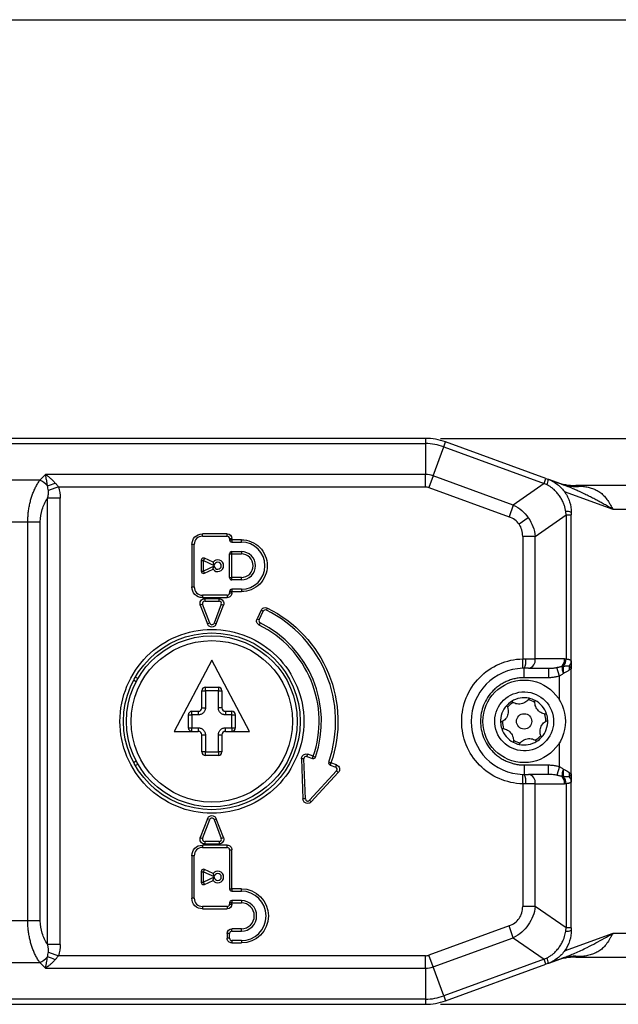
# Model space of a CAD drawing. Header units: millimetres. Extents: x 0 to 559, y 0 to 432.
# Tile 6 of 24: x 159 to 210, y 348 to 432. Entities that reach past the tile are written whole.
import ezdxf

# ---------------------------------------------------------------- set-up
doc = ezdxf.new("R2010")
doc.units = ezdxf.units.MM
doc.layers.add('DIMENSIONS', color=140, linetype='Continuous', lineweight=25)
doc.styles.add('SLDTEXTSTYLE0', font='TXT', dxfattribs={"width": 0.75})
doc.dimstyles.new('SLDDIMSTYLE0', dxfattribs={"dimtxt": 5.5, "dimasz": 3.81, "dimexe": 0, "dimexo": 0.0625, "dimgap": 1.375, "dimtad": 0, "dimtih": 1, "dimtoh": 1, "dimdec": 1, "dimrnd": 1e-09, "dimzin": 4, "dimdsep": 46, "dimtxsty": 'SLDTEXTSTYLE0', "dimsah": 1, "dimcen": 0.09, "dimadec": 0, "dimazin": 1, "dimtfac": 1, "dimtdec": 1, "dimtofl": 0, "dimtmove": 0, "dimatfit": 3, "dimfxl": 0, "dimfrac": 2, "dimtolj": 1, "dimtzin": 12, "dimarcsym": 0})

# ---------------------------------------------------------------- blocks, each defined once
blk = doc.blocks.new('_D_7')
at = {"layer": 'DIMENSIONS'}
for p, q in [((194.564, 396.287), (329.922, 396.287)), ((326.747, 396.287), (326.747, 381.325)), ((319.635, 373.096), (317.959, 373.096)), ((317.959, 373.096), (317.959, 364.365)), ((333.858, 373.096), (335.534, 373.096)), ((335.534, 373.096), (335.534, 364.365)), ((317.959, 364.365), (319.635, 364.365)), ((335.534, 364.365), (333.858, 364.365)), ((326.747, 348.287), (326.747, 363.248)), ((194.564, 348.287), (329.922, 348.287))]:
    blk.add_line(p, q, dxfattribs=at)
for points in [[(326.747, 396.287), (326.16, 392.477), (327.333, 392.477)], [(326.747, 348.287), (327.333, 352.097), (326.16, 352.097)]]:
    blk.add_solid(points, dxfattribs=at)
at = {"layer": 'DIMENSIONS', "char_height": 5.5, "attachment_point": 1, "style": 'SLDTEXTSTYLE0'}
for s, insert in [('48.0', (319.635, 381.303)), ('1.89', (319.635, 371.455))]:
    blk.add_mtext(s, dxfattribs=dict(at, insert=insert))

msp = doc.modelspace()

# ---------------------------------------------------------------- linework, layer by layer
at = {"color": 7, "linetype": 'Continuous'}
msp.add_line((0, 431.8), (558.8, 431.8), dxfattribs=at)
for p, q in [((193.294, 396.287), (85.735, 396.287)), ((193.294, 396.287), (193.294, 395.847)), ((194.854, 395.572), (195.004, 395.985)), ((203.525, 392.884), (195.004, 395.985)), ((85.965, 395.847), (193.294, 395.847)), ((193.294, 395.847), (193.294, 393.226)), ((193.957, 393.109), (194.854, 395.572)), ((194.854, 395.572), (203.375, 392.471)), ((160.579, 392.751), (149.772, 392.751)), ((161.054, 393.226), (160.579, 392.751)), ((193.294, 393.226), (161.054, 393.226)), ((193.294, 392.165), (193.294, 393.226)), ((193.957, 393.109), (193.594, 392.112)), ((200.754, 390.635), (193.957, 393.109)), ((203.375, 392.471), (203.525, 392.884)), ((204.784, 392.426), (203.77, 392.795)), ((162.149, 392.165), (161.297, 391.857)), ((162.149, 392.165), (193.294, 392.165)), ((193.594, 392.112), (200.391, 389.639)), ((203.375, 392.471), (200.754, 390.635)), ((205.062, 391.792), (209.198, 390.287)), ((211.175, 392.287), (206.047, 392.287)), ((161.236, 353.367), (161.236, 391.206)), ((162.297, 391.206), (161.236, 391.206)), ((162.297, 353.367), (162.297, 391.206)), ((200.754, 390.635), (200.391, 389.639)), ((209.198, 390.287), (211.175, 390.287)), ((150.797, 389.216), (159.554, 389.216)), ((159.554, 355.358), (159.554, 389.216)), ((159.554, 389.216), (160.615, 389.216)), ((160.615, 355.358), (160.615, 389.216)), ((202.029, 389.548), (201.25, 389.002)), ((202.615, 387.977), (205.236, 389.813)), ((205.236, 389.813), (205.236, 377.577)), ((205.236, 389.813), (205.675, 389.813)), ((205.675, 377.346), (205.675, 389.813)), ((176.475, 388.187), (174.375, 388.187)), ((174.375, 387.987), (174.375, 388.187)), ((174.375, 387.987), (176.475, 387.987)), ((176.475, 387.987), (176.475, 388.187)), ((176.675, 387.787), (176.675, 387.687)), ((176.675, 387.787), (176.875, 387.787)), ((176.675, 387.687), (176.875, 387.687)), ((176.875, 387.687), (176.875, 387.787)), ((177.675, 387.687), (176.875, 387.687)), ((176.875, 387.687), (176.875, 387.487)), ((177.675, 387.487), (177.675, 387.687)), ((201.554, 387.977), (201.554, 377.585)), ((202.615, 387.977), (201.554, 387.977)), ((202.615, 377.587), (202.615, 387.977)), ((173.475, 387.287), (173.475, 383.687)), ((173.675, 387.287), (173.475, 387.287)), ((173.675, 383.687), (173.675, 387.287)), ((176.875, 387.487), (177.675, 387.487)), ((176.875, 386.687), (177.675, 386.687)), ((176.875, 386.487), (176.875, 386.687)), ((177.675, 386.687), (177.675, 386.487)), ((174.275, 385.937), (174.475, 385.937)), ((174.275, 385.937), (174.275, 385.037)), ((174.56, 386.118), (174.475, 385.937)), ((174.475, 385.037), (174.475, 385.937)), ((174.475, 385.937), (175.377, 385.516)), ((175.274, 385.785), (174.56, 386.118)), ((176.675, 386.487), (176.875, 386.487)), ((176.675, 384.487), (176.675, 386.487)), ((176.875, 386.487), (177.675, 386.487)), ((176.875, 384.487), (176.875, 386.487)), ((174.275, 385.037), (174.475, 385.037)), ((175.377, 385.457), (174.475, 385.037)), ((174.56, 384.855), (174.475, 385.037)), ((174.56, 384.855), (175.274, 385.188)), ((176.675, 384.487), (176.875, 384.487)), ((177.675, 384.487), (176.875, 384.487)), ((176.875, 384.287), (176.875, 384.487)), ((177.675, 384.287), (176.875, 384.287)), ((177.675, 384.287), (177.675, 384.487)), ((173.475, 383.687), (173.675, 383.687)), ((176.875, 383.487), (176.875, 383.287)), ((177.675, 383.487), (176.875, 383.487)), ((177.675, 383.487), (177.675, 383.287)), ((176.475, 382.987), (174.375, 382.987)), ((174.375, 382.987), (174.375, 382.787)), ((174.375, 382.787), (176.475, 382.787)), ((175.785, 382.687), (174.566, 382.687)), ((174.566, 382.687), (174.566, 382.487)), ((175.785, 382.487), (175.785, 382.687)), ((176.475, 382.987), (176.475, 382.787)), ((176.675, 383.287), (176.675, 383.187)), ((176.875, 383.287), (176.675, 383.287)), ((176.675, 383.187), (176.875, 383.187)), ((176.875, 383.187), (176.875, 383.287)), ((176.875, 383.287), (177.675, 383.287)), ((174.379, 382.215), (174.192, 382.144)), ((174.192, 382.144), (174.802, 380.544)), ((174.989, 380.615), (174.379, 382.215)), ((174.566, 382.487), (175.785, 382.487)), ((175.972, 382.215), (175.362, 380.615)), ((175.549, 380.544), (176.159, 382.144)), ((175.972, 382.215), (176.159, 382.144)), ((179.346, 381.704), (179.008, 380.979)), ((179.528, 381.62), (179.346, 381.704)), ((179.797, 381.715), (179.885, 381.895)), ((179.008, 380.979), (179.189, 380.895)), ((179.189, 380.895), (179.528, 381.62)), ((174.989, 380.615), (174.802, 380.544)), ((175.362, 380.615), (175.549, 380.544)), ((179.282, 380.631), (179.194, 380.451)), ((175.175, 377.487), (171.975, 371.437)), ((178.375, 371.437), (175.175, 377.487)), ((201.572, 376.785), (201.554, 377.585)), ((201.814, 377.587), (202.615, 377.587)), ((205.11, 377.587), (202.615, 377.587)), ((201.675, 375.987), (201.675, 376.787)), ((202.049, 376.787), (203.744, 376.787)), ((203.744, 376.787), (203.744, 375.987)), ((204.675, 376.128), (204.443, 376.858)), ((205.675, 367.787), (205.675, 376.787)), ((168.897, 375.912), (168.68, 376.037)), ((203.744, 375.987), (201.675, 375.987)), ((204.675, 374.089), (204.675, 376.128)), ((168.752, 375.649), (168.535, 375.774)), ((174.625, 375.187), (175.725, 375.187)), ((174.625, 374.887), (174.625, 375.187)), ((175.725, 375.187), (175.725, 374.887)), ((174.325, 373.437), (174.325, 374.887)), ((174.325, 374.887), (174.625, 374.887)), ((174.625, 374.887), (174.625, 373.437)), ((175.725, 374.887), (174.625, 374.887)), ((175.725, 374.887), (176.025, 374.887)), ((175.725, 373.437), (175.725, 374.887)), ((176.025, 374.887), (176.025, 373.437)), ((174.325, 373.437), (174.625, 373.437)), ((176.025, 373.437), (175.725, 373.437)), ((173.175, 372.837), (173.175, 371.737)), ((173.175, 372.837), (173.475, 372.837)), ((173.475, 373.137), (174.025, 373.137)), ((173.475, 372.837), (173.475, 373.137)), ((174.025, 372.837), (173.475, 372.837)), ((173.475, 372.837), (173.475, 371.737)), ((174.025, 373.137), (174.025, 372.837)), ((176.325, 373.137), (176.875, 373.137)), ((176.325, 373.137), (176.325, 372.837)), ((176.875, 372.837), (176.325, 372.837)), ((176.875, 372.837), (176.875, 373.137)), ((176.875, 372.837), (177.175, 372.837)), ((176.875, 371.737), (176.875, 372.837)), ((177.175, 371.737), (177.175, 372.837)), ((173.175, 371.737), (173.475, 371.737)), ((173.475, 371.437), (173.475, 371.737)), ((173.475, 371.737), (174.025, 371.737)), ((174.025, 371.737), (174.025, 371.437)), ((176.325, 371.437), (176.325, 371.737)), ((176.325, 371.737), (176.875, 371.737)), ((176.875, 371.737), (176.875, 371.437)), ((176.875, 371.737), (177.175, 371.737)), ((171.975, 371.437), (174.025, 371.437)), ((174.325, 369.687), (174.325, 371.137)), ((174.325, 371.137), (174.625, 371.137)), ((174.625, 371.137), (174.625, 369.687)), ((175.725, 371.137), (176.025, 371.137)), ((175.725, 369.687), (175.725, 371.137)), ((176.025, 371.137), (176.025, 369.687)), ((176.325, 371.437), (178.375, 371.437)), ((204.675, 368.445), (204.675, 370.484)), ((174.625, 369.687), (174.325, 369.687)), ((174.625, 369.387), (174.625, 369.687)), ((174.625, 369.687), (175.725, 369.687)), ((175.725, 369.387), (174.625, 369.387)), ((176.025, 369.687), (175.725, 369.687)), ((175.725, 369.687), (175.725, 369.387)), ((183.243, 369.308), (183.312, 369.495)), ((183.243, 369.308), (183.71, 369.135)), ((183.779, 369.323), (183.312, 369.495)), ((183.71, 369.135), (183.779, 369.323)), ((183.779, 369.323), (183.968, 369.258)), ((168.535, 368.799), (168.752, 368.925)), ((168.68, 368.537), (168.897, 368.662)), ((182.974, 369.112), (182.774, 369.104)), ((182.774, 369.104), (182.906, 365.71)), ((183.106, 365.718), (182.974, 369.112)), ((185.092, 368.834), (185.28, 368.768)), ((185.28, 368.768), (185.211, 368.581)), ((185.211, 368.581), (185.682, 368.407)), ((185.751, 368.594), (185.28, 368.768)), ((185.682, 368.407), (185.751, 368.594)), ((201.675, 368.587), (201.675, 367.787)), ((201.675, 368.587), (203.744, 368.587)), ((203.744, 367.787), (203.744, 368.587)), ((204.675, 368.445), (204.443, 367.716)), ((185.759, 368.083), (183.453, 365.59)), ((183.6, 365.454), (185.906, 367.948)), ((185.759, 368.083), (185.906, 367.948)), ((201.554, 366.988), (201.572, 367.788)), ((203.744, 367.787), (202.049, 367.787)), ((201.554, 366.988), (201.554, 356.596)), ((202.615, 366.987), (201.814, 366.987)), ((202.615, 356.596), (202.615, 366.987)), ((202.615, 366.987), (205.11, 366.987)), ((205.236, 366.997), (205.236, 354.76)), ((205.675, 354.76), (205.675, 367.227)), ((183.106, 365.718), (182.906, 365.71)), ((183.453, 365.59), (183.6, 365.454)), ((174.802, 364.029), (174.192, 362.429)), ((174.379, 362.358), (174.989, 363.958)), ((174.989, 363.958), (174.802, 364.029)), ((175.362, 363.958), (175.549, 364.029)), ((175.362, 363.958), (175.972, 362.358)), ((176.159, 362.429), (175.549, 364.029)), ((174.192, 362.429), (174.379, 362.358)), ((176.475, 361.787), (174.375, 361.787)), ((174.375, 361.787), (174.375, 361.587)), ((174.566, 362.087), (174.566, 361.887)), ((175.785, 362.087), (174.566, 362.087)), ((174.566, 361.887), (175.785, 361.887)), ((175.785, 362.087), (175.785, 361.887)), ((175.972, 362.358), (176.159, 362.429)), ((176.475, 361.587), (176.475, 361.787)), ((173.475, 360.887), (173.475, 357.287)), ((173.675, 360.887), (173.475, 360.887)), ((173.675, 357.287), (173.675, 360.887)), ((174.375, 361.587), (176.475, 361.587)), ((176.675, 361.387), (176.675, 358.087)), ((176.675, 361.387), (176.875, 361.387)), ((176.875, 358.087), (176.875, 361.387)), ((174.275, 359.537), (174.475, 359.537)), ((174.275, 359.537), (174.275, 358.637)), ((174.475, 359.537), (174.56, 359.718)), ((174.475, 358.637), (174.475, 359.537)), ((174.475, 359.537), (175.377, 359.116)), ((175.274, 359.385), (174.56, 359.718)), ((174.275, 358.637), (174.475, 358.637)), ((175.377, 359.057), (174.475, 358.637)), ((174.56, 358.455), (174.475, 358.637)), ((174.56, 358.455), (175.274, 358.788)), ((176.675, 358.087), (176.875, 358.087)), ((177.675, 358.087), (176.875, 358.087)), ((176.875, 358.087), (176.875, 357.887)), ((176.875, 357.887), (177.675, 357.887)), ((177.675, 357.887), (177.675, 358.087)), ((173.675, 357.287), (173.475, 357.287)), ((176.675, 356.887), (176.675, 356.787)), ((176.875, 356.887), (176.675, 356.887)), ((176.675, 356.787), (176.875, 356.787)), ((177.675, 357.087), (176.875, 357.087)), ((176.875, 357.087), (176.875, 356.887)), ((176.875, 356.787), (176.875, 356.887)), ((176.875, 356.887), (177.675, 356.887)), ((177.675, 357.087), (177.675, 356.887)), ((176.475, 356.587), (174.375, 356.587)), ((174.375, 356.587), (174.375, 356.387)), ((174.375, 356.387), (176.475, 356.387)), ((176.475, 356.587), (176.475, 356.387)), ((202.615, 356.596), (201.554, 356.596)), ((205.236, 354.76), (202.615, 356.596)), ((159.554, 355.358), (150.797, 355.358)), ((160.615, 355.358), (159.554, 355.358)), ((200.391, 354.935), (193.594, 352.461)), ((200.754, 353.938), (200.391, 354.935)), ((176.475, 354.287), (176.475, 353.887)), ((176.675, 354.287), (176.475, 354.287)), ((176.675, 353.887), (176.675, 354.287)), ((177.675, 354.687), (176.875, 354.687)), ((176.875, 354.487), (176.875, 354.687)), ((176.875, 354.487), (177.675, 354.487)), ((177.675, 354.487), (177.675, 354.687)), ((209.198, 354.287), (205.06, 352.78)), ((205.675, 354.76), (205.236, 354.76)), ((211.175, 354.287), (209.198, 354.287)), ((162.297, 353.367), (161.236, 353.367)), ((176.675, 353.887), (176.475, 353.887)), ((176.875, 353.687), (176.875, 353.487)), ((177.675, 353.687), (176.875, 353.687)), ((176.875, 353.487), (177.675, 353.487)), ((177.675, 353.687), (177.675, 353.487)), ((193.957, 351.464), (200.754, 353.938)), ((200.754, 353.938), (203.375, 352.103)), ((161.297, 352.716), (162.149, 352.408)), ((193.957, 351.464), (193.594, 352.461)), ((149.772, 351.822), (160.579, 351.822)), ((160.579, 351.822), (161.054, 351.347)), ((193.294, 352.408), (162.149, 352.408)), ((193.294, 351.347), (193.294, 352.408)), ((203.375, 352.103), (194.854, 349.001)), ((195.004, 348.588), (203.525, 351.69)), ((203.525, 351.69), (203.375, 352.103)), ((203.77, 351.779), (204.784, 352.148)), ((206.047, 352.287), (211.175, 352.287)), ((161.054, 351.347), (193.294, 351.347)), ((193.294, 351.347), (193.294, 348.726)), ((194.854, 349.001), (193.957, 351.464)), ((85.735, 348.287), (193.294, 348.287)), ((193.294, 348.726), (85.965, 348.726)), ((193.294, 348.726), (193.294, 348.287)), ((194.854, 349.001), (195.004, 348.588))]:
    msp.add_line(p, q)
for centre, radius in [((175.175, 372.287), 7.5), ((175.175, 372.287), 7.25), ((175.175, 372.287), 6.85), ((201.675, 372.287), 3.5), ((201.675, 372.287), 0.65)]:
    msp.add_circle(centre, radius)
for centre, radius, start, end in [((193.294, 391.287), 5, 70, 90), ((193.294, 391.287), 4.561, 70, 90), ((159.48, 390.605), 2.411, 43.52474, 62.86894), ((193.294, 391.287), 1.939, 70, 90), ((202.733, 392.735), 0.972, 336.32979, 4.99839), ((206.047, 397.287), 5, 250, 270), ((159.48, 398.047), 6.04, 286.82578, 293.38204), ((206.021, 395.858), 3.648, 250.17791, 277.44755), ((205.265, 389.12), 0.972, 65.00161, 93.67021), ((174.375, 387.287), 0.7, 90, 180), ((176.475, 387.787), 0.2, 0, 90), ((176.875, 387.687), 0.2, 180, 270), ((176.875, 386.487), 0.2, 90, 180), ((177.675, 385.487), 2, 270, 90), ((177.675, 385.487), 1.2, 270, 90), ((174.475, 385.937), 0.2, 90, 180), ((174.475, 385.937), 0.2, 65, 90), ((175.675, 385.487), 0.5, 216.61844, 143.38156), ((174.475, 385.037), 0.2, 180, 270), ((174.475, 385.037), 0.2, 270, 295), ((176.875, 384.487), 0.2, 180, 270), ((174.375, 383.687), 0.7, 180, 270), ((176.875, 383.287), 0.2, 90, 180), ((176.475, 383.187), 0.2, 270, 0), ((174.566, 382.287), 0.2, 90, 200.86154), ((175.785, 382.287), 0.2, 339.13846, 90), ((179.709, 381.535), 0.2, 63.88739, 155), ((175.175, 372.287), 10.5, 340.80302, 63.88739), ((179.371, 380.81), 0.2, 155, 243.79368), ((175.175, 380.687), 0.2, 200.86154, 339.13846), ((175.175, 372.287), 9.3, 340.99136, 63.79368), ((200.556, 377.393), 1.273, 331.56829, 8.76664), ((201.908, 377.487), 0.714, 281.42175, 8.04947), ((204.158, 377.562), 0.952, 320.9121, 1.50135), ((204.216, 377.641), 1.022, 318.46576, 356.38968), ((204.23, 377.644), 1.02, 318.15798, 356.14793), ((201.675, 372.287), 4.5, 91.31165, 268.68835), ((206.367, 376.871), 1.472, 176.46469, 201.28113), ((206.473, 376.745), 1.508, 171.67276, 195.18334), ((206.459, 376.741), 1.487, 171.37271, 195.15144), ((206.313, 376.775), 0.825, 164.75328, 189.57162), ((205.173, 377.358), 0.502, 313.25238, 358.66558), ((174.625, 374.887), 0.3, 90, 180), ((175.725, 374.887), 0.3, 0, 90), ((201.675, 372.287), 2, 77.7816, 122.44489), ((201.675, 372.287), 2, 62.44489, 77.7816), ((174.025, 373.437), 0.3, 270, 0), ((176.325, 373.437), 0.3, 180, 270), ((201.675, 372.287), 2, 137.7816, 182.44489), ((201.675, 372.287), 2, 122.44489, 137.7816), ((201.675, 372.287), 1.85, 120.46625, 139.76024), ((201.675, 372.287), 1.85, 60.46625, 79.76024), ((201.675, 372.287), 2, 17.7816, 62.44489), ((173.475, 372.837), 0.3, 90, 180), ((176.875, 372.837), 0.3, 0, 90), ((201.675, 372.287), 1.85, 0.46625, 19.76024), ((201.675, 372.287), 2, 2.44489, 17.7816), ((173.475, 371.737), 0.3, 180, 270), ((176.875, 371.737), 0.3, 270, 0), ((201.675, 372.287), 2, 182.44489, 197.7816), ((201.675, 372.287), 2, 197.7816, 242.44489), ((201.675, 372.287), 1.85, 180.46625, 199.76024), ((201.675, 372.287), 2, 317.7816, 2.44489), ((174.025, 371.137), 0.3, 0, 90), ((176.325, 371.137), 0.3, 90, 180), ((201.675, 372.287), 1.85, 300.46625, 319.76024), ((201.675, 372.287), 2, 302.44489, 317.7816), ((201.675, 372.287), 2, 242.44489, 257.7816), ((201.675, 372.287), 1.85, 240.46625, 259.76024), ((201.675, 372.287), 2, 257.7816, 302.44489), ((174.625, 369.687), 0.3, 180, 270), ((175.725, 369.687), 0.3, 270, 0), ((183.174, 369.12), 0.2, 69.73201, 182.23201), ((183.779, 369.323), 0.2, 249.73201, 270), ((183.779, 369.323), 0.2, 270, 340.99136), ((185.28, 368.768), 0.2, 160.80302, 249.73201), ((185.613, 368.219), 0.2, 317.23201, 69.73201), ((200.556, 367.181), 1.273, 351.23336, 28.43171), ((201.908, 367.087), 0.714, 351.95053, 78.57825), ((206.367, 367.703), 1.472, 158.71887, 183.53531), ((204.158, 367.012), 0.952, 358.49865, 39.0879), ((206.473, 367.829), 1.508, 164.81666, 188.32724), ((206.459, 367.832), 1.487, 164.84856, 188.62729), ((204.216, 366.932), 1.022, 3.61032, 41.53424), ((204.23, 366.929), 1.02, 3.85207, 41.84202), ((206.313, 367.798), 0.825, 170.42838, 195.24672), ((205.173, 367.215), 0.502, 1.33442, 46.74762), ((183.306, 365.725), 0.2, 182.23201, 317.23201), ((175.175, 363.887), 0.2, 20.86154, 159.13846), ((174.566, 362.287), 0.2, 159.13846, 270), ((175.785, 362.287), 0.2, 270, 20.86154), ((174.375, 360.887), 0.7, 90, 180), ((176.475, 361.387), 0.2, 0, 90), ((174.475, 359.537), 0.2, 90, 180), ((174.475, 359.537), 0.2, 65, 90), ((175.675, 359.087), 0.5, 216.61844, 143.38156), ((174.475, 358.637), 0.2, 180, 270), ((174.475, 358.637), 0.2, 270, 295), ((176.875, 358.087), 0.2, 180, 270), ((177.675, 355.787), 2.1, 270, 90), ((174.375, 357.287), 0.7, 180, 270), ((176.475, 356.787), 0.2, 270, 0), ((176.875, 356.887), 0.2, 90, 180), ((177.675, 355.787), 1.3, 270, 90), ((176.875, 354.287), 0.2, 90, 180), ((205.265, 355.454), 0.972, 266.32979, 294.99839), ((176.875, 353.887), 0.2, 180, 270), ((159.48, 353.968), 2.411, 297.13106, 316.47526), ((159.48, 346.526), 6.04, 66.61796, 73.17422), ((202.733, 351.839), 0.972, 355.00161, 23.67021), ((206.047, 347.287), 5, 90, 110), ((206.021, 348.715), 3.648, 82.55245, 109.82209), ((193.294, 353.287), 1.939, 270, 290), ((193.294, 353.287), 4.561, 270, 290), ((193.294, 353.287), 5, 270, 290)]:
    msp.add_arc(centre, radius, start, end)
for points, knots in [([(159.554, 389.216), (159.555, 389.28), (159.556, 389.41), (159.564, 389.604), (159.577, 389.798), (159.596, 389.992), (159.62, 390.185), (159.649, 390.378), (159.684, 390.569), (159.724, 390.758), (159.769, 390.945), (159.835, 391.187), (159.93, 391.48), (160.061, 391.818), (160.214, 392.145), (160.386, 392.461), (160.514, 392.653), (160.579, 392.751)], [0, 0, 0, 0, 0.047388, 0.094937, 0.142683, 0.190659, 0.238901, 0.287442, 0.336316, 0.385554, 0.435189, 0.485251, 0.581642, 0.681144, 0.783933, 0.89017, 1, 1, 1, 1]), ([(161.228, 392.266), (161.222, 392.305), (161.209, 392.387), (161.189, 392.511), (161.168, 392.64), (161.14, 392.795), (161.102, 392.998), (161.072, 393.142), (161.054, 393.226)], [0, 0, 0, 0, 0.110295, 0.228746, 0.355384, 0.490235, 0.701731, 1, 1, 1, 1]), ([(161.054, 393.226), (161.099, 393.194), (161.183, 393.136), (161.299, 393.046), (161.397, 392.966), (161.528, 392.854), (161.688, 392.705), (161.817, 392.567), (161.877, 392.503)], [0, 0, 0, 0, 0.160013, 0.298339, 0.414979, 0.509934, 0.771312, 1, 1, 1, 1]), ([(203.701, 392.819), (203.991, 392.714), (204.257, 392.568), (204.745, 392.194), (204.957, 391.972), (205.221, 391.596), (205.3, 391.462), (205.434, 391.189), (205.491, 391.047), (205.628, 390.611), (205.675, 390.301), (205.675, 390)], [0, 0, 0, 0, 0.25, 0.25, 0.5, 0.5, 0.625, 0.625, 0.75, 0.75, 1, 1, 1, 1]), ([(161.236, 391.206), (161.249, 391.266), (161.275, 391.38), (161.299, 391.548), (161.311, 391.707), (161.302, 391.808), (161.297, 391.857)], [0, 0, 0, 0, 0.278316, 0.537717, 0.778038, 1, 1, 1, 1]), ([(161.877, 392.503), (161.909, 392.467), (161.972, 392.395), (162.063, 392.282), (162.12, 392.204), (162.149, 392.165)], [0, 0, 0, 0, 0.336303, 0.669526, 1, 1, 1, 1]), ([(203.623, 392.345), (203.582, 392.366), (203.499, 392.409), (203.416, 392.45), (203.375, 392.471)], [0, 0, 0, 0, 0.503039, 1, 1, 1, 1]), ([(205.203, 390.089), (205.196, 390.135), (205.183, 390.226), (205.154, 390.364), (205.118, 390.502), (205.074, 390.642), (204.999, 390.845), (204.876, 391.106), (204.688, 391.411), (204.465, 391.692), (204.239, 391.919), (204.023, 392.097), (203.827, 392.233), (203.691, 392.308), (203.623, 392.345)], [0, 0, 0, 0, 0.048138, 0.0972, 0.147262, 0.198392, 0.250659, 0.374598, 0.500445, 0.626259, 0.750188, 0.836359, 0.919522, 1, 1, 1, 1]), ([(209.198, 390.287), (209.079, 390.354), (208.839, 390.489), (208.479, 390.69), (208.119, 390.889), (207.758, 391.084), (207.395, 391.275), (206.867, 391.544), (206.209, 391.856), (205.459, 392.174), (204.994, 392.347), (204.784, 392.426)], [0, 0, 0, 0, 0.083441, 0.166844, 0.250207, 0.333531, 0.416817, 0.500063, 0.69558, 0.862223, 1, 1, 1, 1]), ([(206.047, 392.287), (206.048, 392.287), (206.05, 392.286), (206.064, 392.285), (206.087, 392.282), (206.119, 392.279), (206.159, 392.275), (206.209, 392.27), (206.267, 392.264), (206.335, 392.257), (206.411, 392.249), (206.465, 392.243), (206.494, 392.24)], [0, 0, 0, 0, 0.066615, 0.136062, 0.210806, 0.292835, 0.383661, 0.4844, 0.595871, 0.718678, 0.853274, 1, 1, 1, 1]), ([(206.494, 392.24), (206.564, 392.232), (206.703, 392.216), (206.905, 392.184), (207.099, 392.145), (207.285, 392.098), (207.462, 392.042), (207.632, 391.978), (207.793, 391.904), (207.946, 391.82), (208.158, 391.684), (208.419, 391.463), (208.658, 391.179), (208.834, 390.92), (208.953, 390.728), (209.074, 390.513), (209.153, 390.37), (209.198, 390.287)], [0, 0, 0, 0, 0.060272, 0.119177, 0.176779, 0.233147, 0.288354, 0.342478, 0.3956, 0.447809, 0.499196, 0.62169, 0.749094, 0.808924, 0.874625, 0.927003, 1, 1, 1, 1]), ([(160.615, 389.216), (160.615, 389.569), (160.669, 389.921), (160.879, 390.595), (161.035, 390.916), (161.236, 391.206)], [0, 0, 0, 0, 0.5, 0.5, 1, 1, 1, 1]), ([(205.236, 389.813), (205.231, 389.859), (205.22, 389.951), (205.208, 390.043), (205.203, 390.089)], [0, 0, 0, 0, 0.496961, 1, 1, 1, 1]), ([(177.675, 387.687), (178.259, 387.687), (178.818, 387.455), (179.644, 386.63), (179.875, 386.07), (179.875, 384.903), (179.644, 384.344), (178.818, 383.518), (178.259, 383.287), (177.675, 383.287)], [0, 0, 0, 0, 0.25, 0.25, 0.5, 0.5, 0.75, 0.75, 1, 1, 1, 1]), ([(177.675, 384.487), (177.941, 384.487), (178.195, 384.592), (178.57, 384.967), (178.675, 385.221), (178.675, 385.752), (178.57, 386.006), (178.195, 386.381), (177.941, 386.487), (177.675, 386.487)], [0, 0, 0, 0, 0.25, 0.25, 0.5, 0.5, 0.75, 0.75, 1, 1, 1, 1]), ([(175.274, 385.785), (175.274, 385.784), (175.275, 385.782), (175.279, 385.768), (175.284, 385.748), (175.292, 385.72), (175.307, 385.673), (175.332, 385.602), (175.362, 385.545), (175.377, 385.516)], [0, 0, 0, 0, 0.098956, 0.19707, 0.296237, 0.397724, 0.50206, 0.753392, 1, 1, 1, 1]), ([(175.274, 385.188), (175.274, 385.189), (175.275, 385.191), (175.278, 385.204), (175.283, 385.224), (175.291, 385.252), (175.306, 385.298), (175.331, 385.369), (175.361, 385.427), (175.377, 385.457)], [0, 0, 0, 0, 0.093176, 0.188184, 0.2869, 0.391003, 0.501925, 0.739417, 1, 1, 1, 1]), ([(175.675, 385.787), (175.601, 385.787), (175.529, 385.759), (175.419, 385.659), (175.384, 385.59), (175.377, 385.516)], [0, 0, 0, 0, 0.5, 0.5, 1, 1, 1, 1]), ([(175.377, 385.457), (175.384, 385.383), (175.419, 385.314), (175.529, 385.214), (175.601, 385.187), (175.675, 385.187)], [0, 0, 0, 0, 0.5, 0.5, 1, 1, 1, 1]), ([(175.675, 385.187), (175.841, 385.187), (175.975, 385.321), (175.975, 385.652), (175.841, 385.787), (175.675, 385.787)], [0, 0, 0, 0, 0.5, 0.5, 1, 1, 1, 1]), ([(174.192, 382.144), (174.145, 382.267), (174.162, 382.405), (174.311, 382.622), (174.434, 382.687), (174.566, 382.687)], [0, 0, 0, 0, 0.5, 0.5, 1, 1, 1, 1]), ([(175.785, 382.687), (175.917, 382.687), (176.04, 382.622), (176.189, 382.405), (176.206, 382.267), (176.159, 382.144)], [0, 0, 0, 0, 0.5, 0.5, 1, 1, 1, 1]), ([(176.875, 383.187), (176.875, 383.081), (176.833, 382.979), (176.683, 382.829), (176.581, 382.787), (176.475, 382.787)], [0, 0, 0, 0, 0.5, 0.5, 1, 1, 1, 1]), ([(179.346, 381.704), (179.378, 381.773), (179.43, 381.832), (179.558, 381.914), (179.633, 381.935), (179.709, 381.935)], [0, 0, 0, 0, 0.5, 0.5, 1, 1, 1, 1]), ([(179.885, 381.895), (182.233, 380.744), (184.078, 378.773), (186.066, 373.936), (186.14, 371.238), (185.28, 368.768)], [0, 0, 0, 0, 0.5, 0.5, 1, 1, 1, 1]), ([(179.194, 380.451), (179.1, 380.497), (179.028, 380.579), (178.959, 380.776), (178.964, 380.884), (179.008, 380.979)], [0, 0, 0, 0, 0.5, 0.5, 1, 1, 1, 1]), ([(175.175, 364.487), (173.107, 364.487), (171.123, 365.308), (168.197, 368.234), (167.375, 370.218), (167.375, 374.355), (168.197, 376.339), (171.123, 379.265), (173.107, 380.087), (175.175, 380.087)], [0, 0, 0, 0, 0.25, 0.25, 0.5, 0.5, 0.75, 0.75, 1, 1, 1, 1]), ([(175.549, 380.544), (175.52, 380.468), (175.469, 380.403), (175.336, 380.311), (175.256, 380.287), (175.094, 380.287), (175.015, 380.311), (174.882, 380.403), (174.83, 380.468), (174.802, 380.544)], [0, 0, 0, 0, 0.25, 0.25, 0.5, 0.5, 0.75, 0.75, 1, 1, 1, 1]), ([(175.175, 380.087), (177.244, 380.087), (179.228, 379.265), (182.154, 376.339), (182.975, 374.355), (182.975, 370.218), (182.154, 368.234), (179.228, 365.308), (177.244, 364.487), (175.175, 364.487)], [0, 0, 0, 0, 0.25, 0.25, 0.5, 0.5, 0.75, 0.75, 1, 1, 1, 1]), ([(183.779, 369.323), (184.501, 371.418), (184.433, 373.704), (182.745, 377.802), (181.182, 379.473), (179.194, 380.451)], [0, 0, 0, 0, 0.5, 0.5, 1, 1, 1, 1]), ([(201.554, 366.988), (200.17, 367.02), (198.853, 367.592), (196.917, 369.572), (196.375, 370.902), (196.375, 373.671), (196.917, 375.001), (198.853, 376.981), (200.17, 377.554), (201.554, 377.585)], [0, 0, 0, 0, 0.25, 0.25, 0.5, 0.5, 0.75, 0.75, 1, 1, 1, 1]), ([(205.247, 377.576), (205.273, 377.573), (205.326, 377.569), (205.395, 377.559), (205.456, 377.547), (205.508, 377.533), (205.552, 377.517), (205.588, 377.499), (205.617, 377.479), (205.64, 377.457), (205.657, 377.433), (205.668, 377.406), (205.674, 377.378), (205.675, 377.357), (205.675, 377.346)], [0, 0, 0, 0, 0.098337, 0.193768, 0.286337, 0.376089, 0.463074, 0.54735, 0.628976, 0.708022, 0.784561, 0.858675, 0.930455, 1, 1, 1, 1]), ([(203.744, 376.787), (203.804, 376.788), (203.919, 376.789), (204.079, 376.801), (204.219, 376.818), (204.338, 376.836), (204.41, 376.851), (204.443, 376.858)], [0, 0, 0, 0, 0.257832, 0.486742, 0.686734, 0.857815, 1, 1, 1, 1]), ([(204.443, 376.858), (204.481, 376.866), (204.558, 376.883), (204.671, 376.909), (204.785, 376.936), (204.859, 376.953), (204.897, 376.961)], [0, 0, 0, 0, 0.240423, 0.48683, 0.739833, 1, 1, 1, 1]), ([(204.897, 376.961), (204.911, 376.963), (204.939, 376.965), (204.967, 376.964), (204.981, 376.963)], [0, 0, 0, 0, 0.510713, 1, 1, 1, 1]), ([(204.989, 376.964), (205.019, 376.968), (205.078, 376.976), (205.158, 376.985), (205.229, 376.991), (205.291, 376.995), (205.345, 376.998), (205.391, 376.998), (205.431, 376.998), (205.464, 376.996), (205.493, 376.994), (205.51, 376.993), (205.517, 376.992)], [0, 0, 0, 0, 0.132987, 0.258995, 0.37753, 0.488217, 0.591157, 0.686946, 0.775652, 0.857327, 0.93206, 1, 1, 1, 1]), ([(205.675, 376.787), (205.674, 376.78), (205.673, 376.769), (205.661, 376.752), (205.646, 376.738), (205.623, 376.719), (205.588, 376.696), (205.541, 376.67), (205.512, 376.647), (205.5, 376.638)], [0, 0, 0, 0, 0.159797, 0.296363, 0.409696, 0.499796, 0.719126, 0.885613, 1, 1, 1, 1]), ([(205.517, 376.992), (205.52, 376.982), (205.526, 376.961), (205.543, 376.934), (205.563, 376.907), (205.591, 376.881), (205.63, 376.852), (205.659, 376.825), (205.671, 376.806), (205.674, 376.796), (205.675, 376.791), (205.675, 376.789), (205.675, 376.789), (205.675, 376.789), (205.675, 376.789), (205.675, 376.789), (205.675, 376.789), (205.675, 376.789), (205.675, 376.789), (205.675, 376.789), (205.675, 376.789), (205.675, 376.789), (205.675, 376.789), (205.675, 376.789), (205.675, 376.789), (205.675, 376.789), (205.675, 376.789), (205.675, 376.789), (205.675, 376.789), (205.675, 376.789), (205.675, 376.789), (205.675, 376.788), (205.675, 376.788), (205.675, 376.788), (205.675, 376.788), (205.675, 376.788), (205.675, 376.788), (205.675, 376.788), (205.675, 376.788), (205.675, 376.788), (205.675, 376.788), (205.675, 376.788), (205.675, 376.788), (205.675, 376.788), (205.675, 376.788), (205.675, 376.788), (205.675, 376.788), (205.675, 376.788), (205.675, 376.788), (205.675, 376.788), (205.675, 376.788), (205.675, 376.788), (205.675, 376.788), (205.675, 376.788), (205.675, 376.788), (205.675, 376.788), (205.675, 376.788), (205.675, 376.788), (205.675, 376.788), (205.675, 376.788), (205.675, 376.788), (205.675, 376.788), (205.675, 376.788), (205.675, 376.788), (205.675, 376.788), (205.675, 376.788), (205.675, 376.788), (205.675, 376.788), (205.675, 376.788), (205.675, 376.788), (205.675, 376.788), (205.675, 376.788), (205.675, 376.788), (205.675, 376.788), (205.675, 376.788), (205.675, 376.788), (205.675, 376.788), (205.675, 376.788), (205.675, 376.788), (205.675, 376.788), (205.675, 376.788), (205.675, 376.788), (205.675, 376.788), (205.675, 376.788), (205.675, 376.788), (205.675, 376.788), (205.675, 376.788), (205.675, 376.788), (205.675, 376.788), (205.675, 376.788), (205.675, 376.787), (205.675, 376.787), (205.675, 376.787)], [0, 0, 0, 0, 0.07353, 0.155809, 0.249889, 0.352092, 0.499748, 0.750384, 0.875493, 0.937836, 0.968942, 0.984487, 0.984547, 0.984608, 0.984669, 0.984729, 0.98479, 0.98485, 0.984911, 0.984972, 0.985032, 0.985093, 0.985153, 0.985214, 0.985275, 0.985335, 0.985396, 0.985457, 0.985517, 0.985578, 0.985638, 0.985699, 0.98576, 0.98582, 0.985881, 0.985941, 0.986002, 0.986063, 0.986123, 0.986184, 0.986244, 0.986305, 0.986366, 0.986426, 0.986487, 0.986548, 0.986608, 0.986669, 0.986729, 0.98679, 0.986851, 0.986911, 0.986972, 0.987032, 0.987093, 0.987154, 0.987214, 0.987275, 0.987335, 0.987396, 0.987457, 0.987517, 0.987578, 0.987638, 0.987699, 0.98776, 0.98782, 0.987881, 0.987941, 0.988002, 0.988063, 0.988123, 0.988184, 0.988245, 0.988305, 0.988366, 0.988426, 0.988487, 0.988548, 0.988608, 0.988669, 0.988729, 0.98879, 0.988851, 0.988911, 0.988972, 0.989023, 0.989093, 0.989335, 0.990305, 0.992244, 1, 1, 1, 1]), ([(205.675, 377.346), (205.675, 377.27), (205.675, 377.181), (205.675, 376.99), (205.675, 376.888), (205.675, 376.787)], [0, 0, 0, 0, 0.5, 0.5, 1, 1, 1, 1]), ([(201.675, 375.987), (201.609, 375.986), (201.475, 375.984), (201.276, 375.967), (201.079, 375.941), (200.885, 375.904), (200.692, 375.856), (200.501, 375.797), (200.259, 375.709), (199.971, 375.578), (199.645, 375.388), (199.338, 375.164), (198.96, 374.823), (198.56, 374.33), (198.22, 373.673), (198.018, 372.984), (197.954, 372.287), (198.018, 371.589), (198.22, 370.901), (198.56, 370.243), (198.96, 369.751), (199.338, 369.41), (199.645, 369.186), (199.97, 368.996), (200.304, 368.844), (200.642, 368.728), (200.981, 368.647), (201.326, 368.596), (201.559, 368.59), (201.675, 368.587)], [0, 0, 0, 0, 0.0172769, 0.0344302, 0.0515097, 0.0685658, 0.085649, 0.1028097, 0.1200976, 0.1522517, 0.1844512, 0.2172895, 0.2501741, 0.3158091, 0.3800802, 0.4400245, 0.5000144, 0.5599588, 0.6199487, 0.6842198, 0.7498548, 0.7826931, 0.8155778, 0.8477319, 0.8799314, 0.9100752, 0.9399545, 0.9698394, 1, 1, 1, 1]), ([(204.675, 376.128), (204.626, 376.113), (204.527, 376.083), (204.375, 376.048), (204.22, 376.021), (204.064, 376.001), (203.905, 375.989), (203.798, 375.987), (203.744, 375.987)], [0, 0, 0, 0, 0.1642997, 0.3289431, 0.4943885, 0.6610876, 0.8294819, 1, 1, 1, 1]), ([(204.995, 376.336), (204.981, 376.327), (204.93, 376.292), (204.848, 376.237), (204.756, 376.176), (204.7, 376.143), (204.675, 376.128)], [0, 0, 0, 0, 0.134215, 0.499937, 0.774624, 1, 1, 1, 1]), ([(205.5, 376.638), (205.482, 376.623), (205.444, 376.591), (205.372, 376.541), (205.279, 376.483), (205.163, 376.42), (205.072, 376.376), (205.024, 376.353)], [0, 0, 0, 0, 0.147036, 0.320545, 0.520541, 0.747026, 1, 1, 1, 1]), ([(201.236, 374.748), (202.595, 374.99), (203.894, 374.084), (204.379, 371.367), (203.473, 370.068), (202.114, 369.825)], [0, 0, 0, 0, 0.5, 0.5, 1, 1, 1, 1]), ([(202.114, 369.825), (200.756, 369.583), (199.457, 370.489), (198.972, 373.206), (199.878, 374.506), (201.236, 374.748)], [0, 0, 0, 0, 0.5, 0.5, 1, 1, 1, 1]), ([(202.099, 374.241), (202.029, 374.123), (201.935, 374.018), (201.702, 373.851), (201.562, 373.79), (201.262, 373.737), (201.11, 373.746), (200.833, 373.822), (200.709, 373.887), (200.602, 373.974)], [0, 0, 0, 0, 0.25, 0.25, 0.5, 0.5, 0.75, 0.75, 1, 1, 1, 1]), ([(174.625, 373.437), (174.625, 373.411), (174.623, 373.361), (174.608, 373.287), (174.58, 373.2), (174.531, 373.105), (174.453, 373.01), (174.357, 372.931), (174.251, 372.877), (174.139, 372.843), (174.063, 372.839), (174.025, 372.837)], [0, 0, 0, 0, 0.08014, 0.159766, 0.240153, 0.369839, 0.500093, 0.629779, 0.760034, 0.879879, 1, 1, 1, 1]), ([(176.325, 372.837), (176.3, 372.838), (176.25, 372.839), (176.176, 372.854), (176.089, 372.882), (175.994, 372.931), (175.898, 373.009), (175.82, 373.105), (175.766, 373.211), (175.731, 373.323), (175.727, 373.399), (175.725, 373.437)], [0, 0, 0, 0, 0.08014, 0.159766, 0.240153, 0.369839, 0.500093, 0.629779, 0.760034, 0.879879, 1, 1, 1, 1]), ([(200.194, 373.631), (200.262, 373.511), (200.306, 373.378), (200.334, 373.092), (200.316, 372.94), (200.215, 372.657), (200.13, 372.527), (199.926, 372.325), (199.806, 372.25), (199.677, 372.201)], [0, 0, 0, 0, 0.25, 0.25, 0.5, 0.5, 0.75, 0.75, 1, 1, 1, 1]), ([(203.58, 372.897), (203.443, 372.898), (203.305, 372.927), (203.044, 373.046), (202.921, 373.137), (202.727, 373.366), (202.656, 373.505), (202.584, 373.783), (202.578, 373.924), (202.601, 374.06)], [0, 0, 0, 0, 0.25, 0.25, 0.5, 0.5, 0.75, 0.75, 1, 1, 1, 1]), ([(174.025, 371.737), (174.051, 371.736), (174.101, 371.734), (174.175, 371.719), (174.262, 371.691), (174.357, 371.642), (174.452, 371.564), (174.531, 371.469), (174.585, 371.362), (174.619, 371.25), (174.623, 371.174), (174.625, 371.137)], [0, 0, 0, 0, 0.08014, 0.159766, 0.240153, 0.369839, 0.500093, 0.629779, 0.760034, 0.879879, 1, 1, 1, 1]), ([(175.725, 371.137), (175.726, 371.162), (175.728, 371.212), (175.743, 371.286), (175.771, 371.373), (175.82, 371.468), (175.898, 371.564), (175.993, 371.642), (176.1, 371.697), (176.212, 371.731), (176.288, 371.735), (176.325, 371.737)], [0, 0, 0, 0, 0.08014, 0.159766, 0.240153, 0.369839, 0.500093, 0.629779, 0.760034, 0.879879, 1, 1, 1, 1]), ([(199.771, 371.676), (199.908, 371.675), (200.046, 371.646), (200.307, 371.528), (200.43, 371.436), (200.624, 371.207), (200.694, 371.068), (200.767, 370.791), (200.773, 370.649), (200.75, 370.514)], [0, 0, 0, 0, 0.25, 0.25, 0.5, 0.5, 0.75, 0.75, 1, 1, 1, 1]), ([(203.157, 370.943), (203.089, 371.062), (203.045, 371.196), (203.017, 371.481), (203.034, 371.633), (203.136, 371.916), (203.221, 372.046), (203.425, 372.248), (203.545, 372.323), (203.674, 372.372)], [0, 0, 0, 0, 0.25, 0.25, 0.5, 0.5, 0.75, 0.75, 1, 1, 1, 1]), ([(201.252, 370.332), (201.322, 370.45), (201.416, 370.555), (201.649, 370.722), (201.788, 370.783), (202.089, 370.837), (202.241, 370.828), (202.518, 370.752), (202.642, 370.686), (202.748, 370.599)], [0, 0, 0, 0, 0.25, 0.25, 0.5, 0.5, 0.75, 0.75, 1, 1, 1, 1]), ([(182.774, 369.104), (182.77, 369.213), (182.81, 369.319), (182.961, 369.476), (183.065, 369.52), (183.174, 369.52)], [0, 0, 0, 0, 0.5, 0.5, 1, 1, 1, 1]), ([(185.751, 368.594), (185.877, 368.548), (185.97, 368.442), (186.033, 368.183), (185.997, 368.046), (185.906, 367.948)], [0, 0, 0, 0, 0.5, 0.5, 1, 1, 1, 1]), ([(203.744, 368.587), (203.798, 368.586), (203.905, 368.584), (204.064, 368.572), (204.22, 368.553), (204.375, 368.525), (204.527, 368.49), (204.626, 368.46), (204.675, 368.445)], [0, 0, 0, 0, 0.170518, 0.338912, 0.505612, 0.671057, 0.8357, 1, 1, 1, 1]), ([(204.675, 368.445), (204.7, 368.43), (204.756, 368.397), (204.848, 368.337), (204.93, 368.282), (204.981, 368.246), (204.995, 368.237)], [0, 0, 0, 0, 0.22537, 0.500063, 0.865864, 1, 1, 1, 1]), ([(204.443, 367.716), (204.401, 367.724), (204.306, 367.743), (204.148, 367.765), (203.957, 367.783), (203.819, 367.785), (203.744, 367.787)], [0, 0, 0, 0, 0.182248, 0.4096522, 0.682233, 1, 1, 1, 1]), ([(204.897, 367.612), (204.859, 367.62), (204.785, 367.637), (204.671, 367.664), (204.558, 367.691), (204.481, 367.707), (204.443, 367.716)], [0, 0, 0, 0, 0.260167, 0.51317, 0.759577, 1, 1, 1, 1]), ([(204.981, 367.61), (204.968, 367.61), (204.94, 367.609), (204.912, 367.611), (204.897, 367.612)], [0, 0, 0, 0, 0.48098, 1, 1, 1, 1]), ([(205.517, 367.581), (205.5, 367.58), (205.463, 367.576), (205.389, 367.574), (205.289, 367.577), (205.156, 367.588), (205.047, 367.602), (204.989, 367.609)], [0, 0, 0, 0, 0.142728, 0.313153, 0.511897, 0.741095, 1, 1, 1, 1]), ([(205.024, 368.221), (205.055, 368.206), (205.114, 368.177), (205.196, 368.135), (205.268, 368.096), (205.33, 368.059), (205.384, 368.024), (205.429, 367.993), (205.468, 367.963), (205.489, 367.944), (205.5, 367.935)], [0, 0, 0, 0, 0.1612419, 0.3121255, 0.4526515, 0.5828214, 0.7026371, 0.8121021, 0.9112208, 1, 1, 1, 1]), ([(205.5, 367.935), (205.508, 367.929), (205.528, 367.913), (205.561, 367.893), (205.598, 367.87), (205.633, 367.846), (205.667, 367.818), (205.672, 367.798), (205.675, 367.787)], [0, 0, 0, 0, 0.080999, 0.191139, 0.33088, 0.500432, 0.703846, 1, 1, 1, 1]), ([(205.675, 367.787), (205.675, 367.77), (205.664, 367.751), (205.632, 367.714), (205.611, 367.696), (205.556, 367.643), (205.528, 367.611), (205.517, 367.581)], [0, 0, 0, 0, 0.25, 0.25, 0.5, 0.5, 1, 1, 1, 1]), ([(205.675, 367.787), (205.675, 367.685), (205.675, 367.583), (205.675, 367.392), (205.675, 367.304), (205.675, 367.227)], [0, 0, 0, 0, 0.5, 0.5, 1, 1, 1, 1]), ([(205.675, 367.227), (205.675, 367.213), (205.673, 367.185), (205.661, 367.149), (205.641, 367.116), (205.609, 367.087), (205.565, 367.061), (205.508, 367.04), (205.437, 367.022), (205.351, 367.007), (205.282, 367.001), (205.247, 366.998)], [0, 0, 0, 0, 0.0932218, 0.1904761, 0.2919874, 0.3979534, 0.5085477, 0.6239229, 0.7442133, 0.8695375, 1, 1, 1, 1]), ([(183.6, 365.454), (183.546, 365.396), (183.476, 365.355), (183.322, 365.318), (183.242, 365.323), (183.093, 365.378), (183.029, 365.426), (182.936, 365.554), (182.909, 365.631), (182.906, 365.71)], [0, 0, 0, 0, 0.25, 0.25, 0.5, 0.5, 0.75, 0.75, 1, 1, 1, 1]), ([(174.802, 364.029), (174.83, 364.105), (174.882, 364.17), (175.015, 364.262), (175.094, 364.287), (175.175, 364.287)], [0, 0, 0, 0, 0.5, 0.5, 1, 1, 1, 1]), ([(175.175, 364.287), (175.256, 364.287), (175.336, 364.262), (175.469, 364.17), (175.52, 364.105), (175.549, 364.029)], [0, 0, 0, 0, 0.5, 0.5, 1, 1, 1, 1]), ([(174.566, 361.887), (174.434, 361.887), (174.311, 361.951), (174.162, 362.168), (174.145, 362.306), (174.192, 362.429)], [0, 0, 0, 0, 0.5, 0.5, 1, 1, 1, 1]), ([(176.159, 362.429), (176.206, 362.306), (176.189, 362.168), (176.04, 361.951), (175.917, 361.887), (175.785, 361.887)], [0, 0, 0, 0, 0.5, 0.5, 1, 1, 1, 1]), ([(176.475, 361.787), (176.581, 361.787), (176.683, 361.744), (176.833, 361.594), (176.875, 361.493), (176.875, 361.387)], [0, 0, 0, 0, 0.5, 0.5, 1, 1, 1, 1]), ([(175.274, 359.385), (175.274, 359.384), (175.275, 359.382), (175.279, 359.368), (175.284, 359.348), (175.292, 359.32), (175.307, 359.273), (175.332, 359.202), (175.362, 359.145), (175.377, 359.116)], [0, 0, 0, 0, 0.098956, 0.1970696, 0.2962369, 0.3977238, 0.5020605, 0.7533923, 1, 1, 1, 1]), ([(175.675, 359.387), (175.601, 359.387), (175.529, 359.359), (175.419, 359.259), (175.384, 359.19), (175.377, 359.116)], [0, 0, 0, 0, 0.5, 0.5, 1, 1, 1, 1]), ([(175.675, 358.787), (175.841, 358.787), (175.975, 358.921), (175.975, 359.252), (175.841, 359.387), (175.675, 359.387)], [0, 0, 0, 0, 0.5, 0.5, 1, 1, 1, 1]), ([(175.274, 358.788), (175.274, 358.789), (175.275, 358.791), (175.278, 358.804), (175.283, 358.824), (175.291, 358.852), (175.306, 358.898), (175.331, 358.969), (175.361, 359.027), (175.377, 359.057)], [0, 0, 0, 0, 0.093176, 0.188184, 0.2869, 0.391003, 0.501925, 0.739417, 1, 1, 1, 1]), ([(175.377, 359.057), (175.384, 358.983), (175.419, 358.914), (175.529, 358.814), (175.601, 358.787), (175.675, 358.787)], [0, 0, 0, 0, 0.5, 0.5, 1, 1, 1, 1]), ([(177.675, 358.087), (178.945, 358.087), (179.975, 357.056), (179.975, 354.517), (178.945, 353.487), (177.675, 353.487)], [0, 0, 0, 0, 0.5, 0.5, 1, 1, 1, 1]), ([(174.375, 356.387), (174.137, 356.387), (173.908, 356.481), (173.57, 356.819), (173.475, 357.048), (173.475, 357.287)], [0, 0, 0, 0, 0.5, 0.5, 1, 1, 1, 1]), ([(177.675, 354.687), (178.282, 354.687), (178.775, 355.18), (178.775, 356.394), (178.282, 356.887), (177.675, 356.887)], [0, 0, 0, 0, 0.5, 0.5, 1, 1, 1, 1]), ([(200.391, 354.935), (200.756, 355.068), (201.051, 355.286), (201.45, 355.856), (201.554, 356.207), (201.554, 356.596)], [0, 0, 0, 0, 0.5, 0.5, 1, 1, 1, 1]), ([(202.615, 356.596), (202.549, 356.02), (202.348, 355.482), (201.709, 354.57), (201.272, 354.197), (200.754, 353.938)], [0, 0, 0, 0, 0.5, 0.5, 1, 1, 1, 1]), ([(160.579, 351.822), (160.546, 351.871), (160.48, 351.967), (160.386, 352.119), (160.298, 352.275), (160.214, 352.434), (160.136, 352.596), (160.062, 352.761), (159.994, 352.929), (159.931, 353.098), (159.873, 353.27), (159.801, 353.506), (159.722, 353.812), (159.647, 354.193), (159.594, 354.579), (159.56, 354.968), (159.556, 355.228), (159.554, 355.358)], [0, 0, 0, 0, 0.055383, 0.109851, 0.163421, 0.21611, 0.267938, 0.318924, 0.369088, 0.418452, 0.467039, 0.514871, 0.614541, 0.712627, 0.809385, 0.905084, 1, 1, 1, 1]), ([(161.236, 353.367), (161.035, 353.657), (160.879, 353.978), (160.669, 354.652), (160.615, 355.005), (160.615, 355.358)], [0, 0, 0, 0, 0.5, 0.5, 1, 1, 1, 1]), ([(203.623, 352.229), (203.664, 352.25), (203.745, 352.294), (203.865, 352.368), (203.982, 352.449), (204.098, 352.538), (204.263, 352.678), (204.467, 352.883), (204.689, 353.164), (204.878, 353.47), (205.014, 353.76), (205.106, 354.024), (205.167, 354.254), (205.191, 354.408), (205.203, 354.484)], [0, 0, 0, 0, 0.048138, 0.0972, 0.147262, 0.198392, 0.250659, 0.374598, 0.500445, 0.626259, 0.750188, 0.836359, 0.919522, 1, 1, 1, 1]), ([(205.675, 354.573), (205.675, 354.265), (205.629, 353.965), (205.444, 353.379), (205.309, 353.103), (205.045, 352.727), (204.947, 352.607), (204.736, 352.387), (204.622, 352.285), (204.259, 352.007), (203.984, 351.857), (203.701, 351.754)], [0, 0, 0, 0, 0.25, 0.25, 0.5, 0.5, 0.625, 0.625, 0.75, 0.75, 1, 1, 1, 1]), ([(204.784, 352.148), (204.9, 352.191), (205.152, 352.284), (205.553, 352.442), (206.004, 352.631), (206.503, 352.856), (207.095, 353.142), (207.76, 353.487), (208.481, 353.883), (208.959, 354.152), (209.198, 354.287)], [0, 0, 0, 0, 0.0763467, 0.1645145, 0.2645058, 0.3763218, 0.4999635, 0.6668878, 0.8335667, 1, 1, 1, 1]), ([(205.203, 354.484), (205.208, 354.53), (205.22, 354.623), (205.231, 354.715), (205.236, 354.76)], [0, 0, 0, 0, 0.503039, 1, 1, 1, 1]), ([(209.198, 354.287), (209.175, 354.243), (209.13, 354.162), (209.067, 354.047), (209.011, 353.949), (208.933, 353.815), (208.834, 353.652), (208.657, 353.394), (208.419, 353.111), (208.101, 352.842), (207.753, 352.641), (207.373, 352.495), (206.952, 352.39), (206.649, 352.352), (206.494, 352.333)], [0, 0, 0, 0, 0.037871, 0.071426, 0.100666, 0.125591, 0.19183, 0.251002, 0.378407, 0.500943, 0.617665, 0.739138, 0.866309, 1, 1, 1, 1]), ([(161.297, 352.716), (161.301, 352.748), (161.308, 352.814), (161.307, 352.916), (161.299, 353.022), (161.284, 353.133), (161.263, 353.249), (161.245, 353.327), (161.236, 353.367)], [0, 0, 0, 0, 0.146039, 0.300029, 0.462342, 0.633141, 0.812413, 1, 1, 1, 1]), ([(176.875, 353.487), (176.769, 353.487), (176.668, 353.529), (176.518, 353.679), (176.475, 353.781), (176.475, 353.887)], [0, 0, 0, 0, 0.5, 0.5, 1, 1, 1, 1]), ([(161.054, 351.347), (161.064, 351.392), (161.081, 351.475), (161.106, 351.598), (161.127, 351.706), (161.154, 351.857), (161.188, 352.051), (161.215, 352.226), (161.228, 352.308)], [0, 0, 0, 0, 0.1600303, 0.2983627, 0.4149969, 0.5099343, 0.7713146, 1, 1, 1, 1]), ([(161.877, 352.07), (161.848, 352.039), (161.788, 351.974), (161.694, 351.878), (161.591, 351.778), (161.461, 351.661), (161.281, 351.51), (161.138, 351.407), (161.054, 351.347)], [0, 0, 0, 0, 0.110297, 0.228748, 0.355386, 0.490235, 0.701755, 1, 1, 1, 1]), ([(162.149, 352.408), (162.128, 352.379), (162.085, 352.321), (162.018, 352.235), (161.949, 352.151), (161.901, 352.097), (161.877, 352.07)], [0, 0, 0, 0, 0.247612, 0.496723, 0.747473, 1, 1, 1, 1]), ([(203.375, 352.103), (203.416, 352.123), (203.499, 352.165), (203.582, 352.207), (203.623, 352.229)], [0, 0, 0, 0, 0.496961, 1, 1, 1, 1]), ([(206.494, 352.333), (206.448, 352.328), (206.362, 352.319), (206.25, 352.308), (206.161, 352.298), (206.097, 352.292), (206.055, 352.287), (206.05, 352.287), (206.047, 352.287)], [0, 0, 0, 0, 0.23797, 0.442837, 0.616726, 0.763113, 0.887798, 1, 1, 1, 1])]:
    msp.add_open_spline(points, degree=3, knots=knots)
for points in [[(203.525, 392.884), (203.583, 392.862), (203.642, 392.841), (203.701, 392.819)], [(161.297, 391.857), (161.279, 391.992), (161.255, 392.129), (161.228, 392.266)], [(162.149, 392.165), (162.262, 391.852), (162.297, 391.527), (162.297, 391.206)], [(193.594, 392.112), (193.498, 392.147), (193.396, 392.165), (193.294, 392.165)], [(200.754, 390.635), (201.273, 390.377), (201.709, 390.004), (202.029, 389.548)], [(201.25, 389.002), (201.05, 389.288), (200.756, 389.506), (200.391, 389.639)], [(202.029, 389.548), (202.349, 389.091), (202.549, 388.553), (202.615, 387.977)], [(205.675, 390), (205.675, 389.937), (205.675, 389.875), (205.675, 389.813)], [(201.554, 387.977), (201.554, 388.366), (201.45, 388.717), (201.25, 389.002)], [(173.475, 387.287), (173.475, 387.783), (173.879, 388.187), (174.375, 388.187)], [(176.475, 388.187), (176.696, 388.187), (176.875, 388.007), (176.875, 387.787)], [(174.375, 382.787), (173.879, 382.787), (173.475, 383.19), (173.475, 383.687)], [(179.709, 381.935), (179.77, 381.935), (179.83, 381.921), (179.885, 381.895)], [(201.554, 377.585), (201.641, 377.586), (201.728, 377.586), (201.814, 377.587)], [(205.11, 377.587), (205.151, 377.587), (205.193, 377.583), (205.236, 377.577)], [(205.236, 377.577), (205.24, 377.576), (205.243, 377.576), (205.247, 377.576)], [(201.675, 376.787), (201.641, 376.787), (201.607, 376.786), (201.572, 376.785)], [(202.049, 376.787), (201.947, 376.787), (201.817, 376.787), (201.675, 376.787)], [(204.981, 376.963), (204.984, 376.963), (204.986, 376.964), (204.989, 376.964)], [(205.018, 376.35), (205.01, 376.345), (205.002, 376.341), (204.995, 376.336)], [(205.024, 376.353), (205.022, 376.352), (205.02, 376.351), (205.018, 376.35)], [(183.174, 369.52), (183.221, 369.52), (183.268, 369.511), (183.312, 369.495)], [(201.572, 367.788), (201.607, 367.787), (201.641, 367.787), (201.675, 367.787)], [(201.675, 367.787), (201.817, 367.787), (201.947, 367.787), (202.049, 367.787)], [(204.989, 367.609), (204.986, 367.609), (204.984, 367.61), (204.981, 367.61)], [(204.995, 368.237), (205.002, 368.233), (205.01, 368.228), (205.018, 368.224)], [(205.018, 368.224), (205.02, 368.223), (205.022, 368.222), (205.024, 368.221)], [(201.814, 366.987), (201.728, 366.987), (201.641, 366.988), (201.554, 366.988)], [(205.236, 366.997), (205.193, 366.99), (205.151, 366.987), (205.11, 366.987)], [(205.247, 366.998), (205.243, 366.997), (205.24, 366.997), (205.236, 366.997)], [(173.475, 360.887), (173.475, 361.383), (173.879, 361.787), (174.375, 361.787)], [(176.875, 356.787), (176.875, 356.566), (176.696, 356.387), (176.475, 356.387)], [(176.475, 354.287), (176.475, 354.507), (176.655, 354.687), (176.875, 354.687)], [(205.675, 354.76), (205.675, 354.699), (205.675, 354.636), (205.675, 354.573)], [(162.297, 353.367), (162.297, 353.048), (162.263, 352.724), (162.149, 352.408)], [(161.228, 352.308), (161.255, 352.444), (161.279, 352.582), (161.297, 352.716)], [(193.294, 352.408), (193.396, 352.408), (193.498, 352.426), (193.594, 352.461)], [(203.701, 351.754), (203.642, 351.732), (203.583, 351.711), (203.525, 351.69)]]:
    msp.add_open_spline(points, degree=3)

# ---------------------------------------------------------------- dimensions: what is measured, and where the dimension line sits
at = {"layer": 'DIMENSIONS'}
dim = msp.add_linear_dim(base=(326.747, 348.287), p1=(193.294, 396.287), p2=(193.294, 348.287), angle=90, dimstyle='SLDDIMSTYLE0', dxfattribs=at)
dim.commit()
dim.dimension.update_dxf_attribs({"geometry": '_D_7', "text_midpoint": (326.747, 372.287), "dimtype": 160})

doc.saveas('drawing.dxf')
